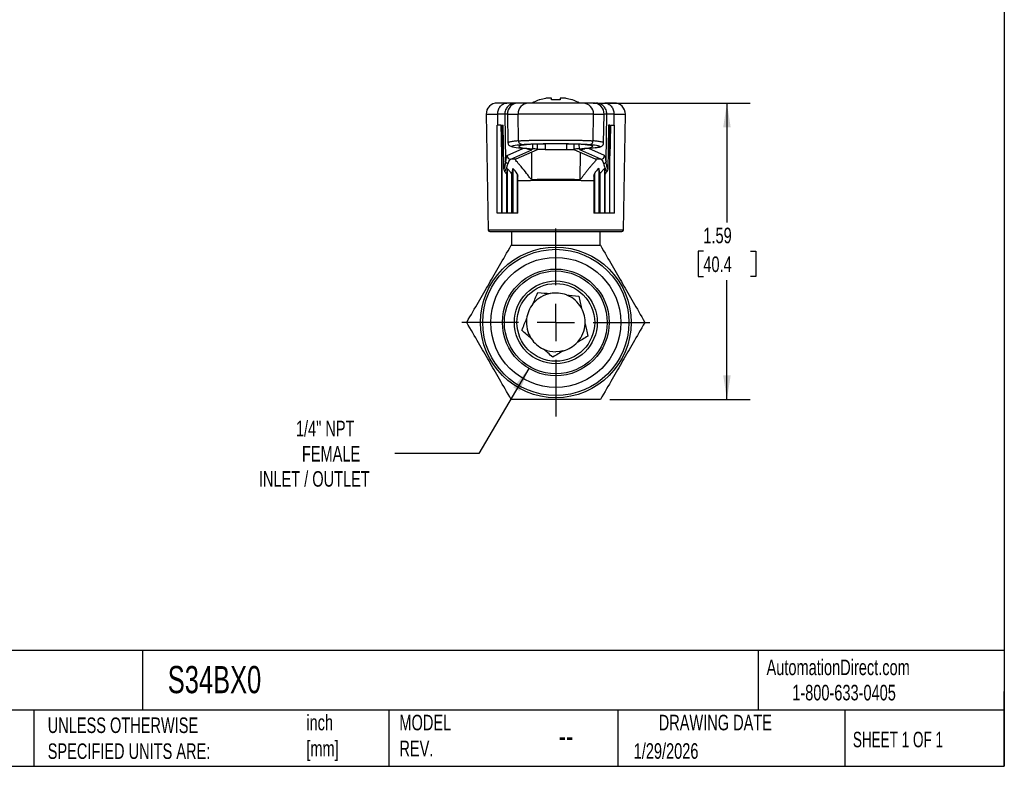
# Model space of a CAD drawing. Header units: inches. Extents: x 0.2 to 10.8, y 0.2 to 8.2.
# Tile 2 of 4: x 5.5 to 10.8, y 0.2 to 4.2. Entities that reach past the tile are written whole.
import ezdxf

# ---------------------------------------------------------------- set-up
doc = ezdxf.new("R2010")
doc.units = ezdxf.units.IN
doc.header["$MEASUREMENT"] = 0
doc.linetypes.add('SLD-Center', pattern=[0.75, 0.6, -0.05, 0.05, -0.05])
doc.linetypes.add('SLD-Solid', pattern=[0])
doc.layers.add('CENTER', color=40, linetype='SLD-Center')
doc.layers.add('DIMENSIONS', color=140, linetype='SLD-Solid', lineweight=25)
doc.layers.add('TEXT', color=140, linetype='SLD-Solid', lineweight=25)
doc.styles.add('SLDTEXTSTYLE0', font='TXT', dxfattribs={"width": 0.7})
doc.styles.add('SLDTEXTSTYLE1', font='TXT', dxfattribs={"width": 0.65})
doc.dimstyles.new('SLDDIMSTYLE0', dxfattribs={"dimtxt": 0.084961, "dimasz": 0.13, "dimexe": 0, "dimexo": 0.0625, "dimgap": 0.02124, "dimtad": 0, "dimtih": 1, "dimtoh": 1, "dimrnd": 1e-09, "dimzin": 12, "dimdsep": 46, "dimtxsty": 'SLDTEXTSTYLE0', "dimsah": 1, "dimcen": 0.09, "dimadec": 0, "dimazin": 3, "dimtfac": 1, "dimtofl": 0, "dimtmove": 0, "dimatfit": 3, "dimfxl": 0, "dimfrac": 2, "dimtolj": 1, "dimtzin": 12, "dimarcsym": 0})
doc.dimstyles.new('SLDDIMSTYLE3', dxfattribs={"dimtxt": 0.084961, "dimasz": 0.13, "dimexe": 0, "dimexo": 0.0625, "dimgap": 0.02124, "dimtad": 0, "dimtih": 1, "dimtoh": 1, "dimrnd": 1e-09, "dimzin": 12, "dimdsep": 46, "dimtxsty": 'SLDTEXTSTYLE0', "dimsah": 1, "dimcen": 0, "dimadec": 0, "dimazin": 3, "dimtfac": 1, "dimtofl": 0, "dimtmove": 0, "dimatfit": 3, "dimfxl": 0, "dimfrac": 2, "dimtolj": 1, "dimtzin": 12, "dimarcsym": 0})

# ---------------------------------------------------------------- blocks, each defined once
blk = doc.blocks.new('_D_4')
at = {"layer": 'DIMENSIONS'}
for p, q in [((8.2023, 2.3818), (7.9348, 1.9264)), ((7.9348, 1.9264), (7.4853, 1.9264))]:
    blk.add_line(p, q, dxfattribs=at)
blk.add_solid([(8.2023, 2.3818), (8.1192, 2.2798), (8.1537, 2.2596)], dxfattribs=at)
at = {"layer": 'DIMENSIONS', "attachment_point": 1, "style": 'SLDTEXTSTYLE0'}
for s, insert, char_height in [('1/4" NPT', (6.9547, 2.1014), 0.08333), ('FEMALE', (6.987, 1.9663), 0.08333), ('INLET / OUTLET', (6.7563, 1.8313), 0.083333)]:
    blk.add_mtext(s, dxfattribs=dict(at, insert=insert, char_height=char_height))
blk = doc.blocks.new('_D_5')
at = {"layer": 'DIMENSIONS'}
for p, q in [((8.5969, 3.8034), (9.3889, 3.8034)), ((9.2639, 3.8034), (9.2639, 3.1632)), ((9.1377, 3.0091), (9.1091, 3.0091)), ((9.1091, 3.0091), (9.1091, 2.8741)), ((9.3901, 3.0091), (9.4187, 3.0091)), ((9.4187, 3.0091), (9.4187, 2.8741)), ((9.1091, 2.8741), (9.1377, 2.8741)), ((9.2639, 2.2149), (9.2639, 2.8551)), ((9.4187, 2.8741), (9.3901, 2.8741)), ((8.6358, 2.2149), (9.3889, 2.2149))]:
    blk.add_line(p, q, dxfattribs=at)
for points in [[(9.2639, 3.8034), (9.2439, 3.6734), (9.2839, 3.6734)], [(9.2639, 2.2149), (9.2839, 2.3449), (9.2439, 2.3449)]]:
    blk.add_solid(points, dxfattribs=at)
at = {"layer": 'DIMENSIONS', "char_height": 0.08333, "attachment_point": 1, "style": 'SLDTEXTSTYLE0'}
for s, insert in [('1.59', (9.1377, 3.1356)), ('40.4', (9.1377, 2.9815))]:
    blk.add_mtext(s, dxfattribs=dict(at, insert=insert))
blk = doc.blocks.new('SW_CENTERMARKSYMBOL_0')
at = {"layer": 'CENTER', "color": 0}
for p, q in [((0, 0.2), (0, 0.5035)), ((0, 0), (0, 0.1)), ((-0.2, 0), (-0.5035, 0)), ((0, 0), (-0.1, 0)), ((0, 0), (0, -0.1)), ((0, 0), (0.1, 0)), ((0.2, 0), (0.5035, 0)), ((0, -0.2), (0, -0.5035))]:
    blk.add_line(p, q, dxfattribs=at)

msp = doc.modelspace()

# ---------------------------------------------------------------- linework, layer by layer
for p, q in [((8.085, 3.8034), (8.0332, 3.8034)), ((8.1327, 3.8034), (8.085, 3.8034)), ((8.1471, 3.8034), (8.1327, 3.8034)), ((8.2, 3.8034), (8.1471, 3.8034)), ((8.4938, 3.8034), (8.2, 3.8034)), ((8.2618, 3.8202), (8.2585, 3.8202)), ((8.3225, 3.8297), (8.3, 3.8297)), ((8.3235, 3.8202), (8.3235, 3.8283)), ((8.3707, 3.8202), (8.3235, 3.8202)), ((8.3707, 3.8283), (8.3707, 3.8202)), ((8.3942, 3.8297), (8.3718, 3.8297)), ((8.4357, 3.8202), (8.4325, 3.8202)), ((8.5469, 3.8034), (8.4938, 3.8034)), ((8.5469, 3.8034), (8.5615, 3.8034)), ((8.5615, 3.8034), (8.6093, 3.8034)), ((8.661, 3.8034), (8.6093, 3.8034)), ((7.9742, 3.7434), (7.985, 3.1222)), ((7.9742, 3.7434), (8.0357, 3.7434)), ((8.0366, 3.6853), (8.0357, 3.7434)), ((8.0739, 3.7434), (8.0782, 3.4917)), ((8.0881, 3.7434), (8.0739, 3.7434)), ((8.0881, 3.7434), (8.0908, 3.5902)), ((8.0881, 3.7434), (8.1446, 3.7434)), ((8.1469, 3.601), (8.1446, 3.7434)), ((8.5492, 3.7434), (8.1446, 3.7434)), ((8.5468, 3.601), (8.5492, 3.7434)), ((8.5492, 3.7434), (8.606, 3.7434)), ((8.6033, 3.5901), (8.606, 3.7434)), ((8.6204, 3.7434), (8.606, 3.7434)), ((8.6161, 3.4917), (8.6204, 3.7434)), ((8.6586, 3.7434), (8.6577, 3.6853)), ((8.6586, 3.7434), (8.7201, 3.7434)), ((8.7093, 3.1222), (8.7201, 3.7434)), ((8.0333, 3.2129), (8.0333, 3.6853)), ((8.0539, 3.6853), (8.0333, 3.6853)), ((8.0577, 3.6853), (8.058, 3.6853)), ((8.058, 3.6853), (8.058, 3.2129)), ((8.058, 3.6853), (8.0642, 3.6853)), ((8.6362, 3.6853), (8.6301, 3.6853)), ((8.6362, 3.2129), (8.6362, 3.6853)), ((8.6366, 3.6853), (8.6362, 3.6853)), ((8.6404, 3.6853), (8.6609, 3.6853)), ((8.6609, 3.2129), (8.6609, 3.6853)), ((8.0857, 3.5218), (8.1708, 3.5599)), ((8.1053, 3.5024), (8.218, 3.5528)), ((8.2473, 3.5532), (8.1337, 3.503)), ((8.2167, 3.5397), (8.2176, 3.3944)), ((8.2217, 3.5825), (8.2214, 3.5586)), ((8.2482, 3.5541), (8.2487, 3.5835)), ((8.2897, 3.5554), (8.2483, 3.5554)), ((8.2897, 3.5843), (8.2897, 3.5554)), ((8.2897, 3.5554), (8.4046, 3.5554)), ((8.4046, 3.5843), (8.4046, 3.5554)), ((8.4046, 3.5554), (8.4443, 3.5554)), ((8.4438, 3.5835), (8.4443, 3.5541)), ((8.5604, 3.503), (8.4453, 3.5532)), ((8.471, 3.5826), (8.4714, 3.5586)), ((8.589, 3.5024), (8.4763, 3.5528)), ((8.4774, 3.5392), (8.4765, 3.3943)), ((8.6086, 3.5218), (8.5239, 3.5596)), ((8.0575, 3.2129), (8.0575, 3.5212)), ((8.5622, 3.5006), (8.5619, 3.4994)), ((8.6368, 3.2129), (8.6368, 3.5212)), ((8.0857, 3.4524), (8.0857, 3.2129)), ((8.116, 3.4535), (8.116, 3.2129)), ((8.5783, 3.4535), (8.5783, 3.2129)), ((8.6086, 3.4524), (8.6086, 3.2129)), ((8.0827, 3.4227), (8.0827, 3.2129)), ((8.1105, 3.4238), (8.1105, 3.2129)), ((8.1407, 3.4248), (8.1407, 3.2129)), ((8.1429, 3.2129), (8.1429, 3.4119)), ((8.5514, 3.4119), (8.5514, 3.2129)), ((8.5536, 3.4248), (8.5536, 3.2129)), ((8.5838, 3.4238), (8.5838, 3.2129)), ((8.6116, 3.2129), (8.6116, 3.4227)), ((8.0575, 3.2129), (8.0333, 3.2129)), ((8.058, 3.2129), (8.0575, 3.2129)), ((8.0827, 3.2129), (8.058, 3.2129)), ((8.0857, 3.2129), (8.0827, 3.2129)), ((8.1105, 3.2129), (8.0857, 3.2129)), ((8.116, 3.2129), (8.1105, 3.2129)), ((8.1407, 3.2129), (8.116, 3.2129)), ((8.1429, 3.2129), (8.1407, 3.2129)), ((8.5536, 3.2129), (8.5514, 3.2129)), ((8.5783, 3.2129), (8.5536, 3.2129)), ((8.5838, 3.2129), (8.5783, 3.2129)), ((8.6086, 3.2129), (8.5838, 3.2129)), ((8.6116, 3.2129), (8.6086, 3.2129)), ((8.6362, 3.2129), (8.6116, 3.2129)), ((8.6368, 3.2129), (8.6362, 3.2129)), ((8.6609, 3.2129), (8.6368, 3.2129)), ((8.7093, 3.1222), (7.985, 3.1222)), ((7.9929, 3.1145), (8.7014, 3.1145)), ((8.1109, 3.0459), (8.1109, 3.1145)), ((8.5833, 3.1145), (8.5833, 3.0459)), ((8.1085, 3.0416), (8.1109, 3.0459)), ((8.5833, 3.0459), (8.5858, 3.0416))]:
    msp.add_line(p, q)
at = {"flags": 128}
for points in [[(8.0575, 3.5212), (8.0555, 3.6131), (8.0539, 3.6853)], [(8.0688, 3.4497), (8.0662, 3.5817), (8.0642, 3.6853)], [(8.6301, 3.6853), (8.6275, 3.5534), (8.6254, 3.4497)], [(8.6404, 3.6853), (8.6383, 3.5934), (8.6368, 3.5212)], [(8.1932, 3.5577), (8.2001, 3.5571), (8.206, 3.5565), (8.2108, 3.5559), (8.2145, 3.5553), (8.217, 3.5547), (8.2185, 3.5541), (8.2188, 3.5535), (8.218, 3.5528)], [(8.3854, 2.4755), (8.3686, 2.4722), (8.3471, 2.4708)]]:
    msp.add_lwpolyline(points, dxfattribs=at)
for radius in [0.4035, 0.3917, 0.3484, 0.2859, 0.2756, 0.2219, 0.2083]:
    msp.add_circle((8.3471, 2.6282), radius)
for centre, radius, start, end in [((8.0332, 3.7444), 0.0591, 90, 181), ((8.1471, 3.7444), 0.0591, 90, 181), ((8.2019, 3.7461), 0.0573, 91.8639, 181.7498), ((8.3471, 3.5618), 0.2731, 108.9246, 117.7873), ((8.3471, 3.5618), 0.2721, 101.6867, 108.2857), ((8.3471, 3.5618), 0.2721, 71.7143, 78.3133), ((8.3471, 3.5618), 0.2731, 62.2127, 71.0754), ((8.4919, 3.7461), 0.0573, 358.2424, 88.1273), ((8.5469, 3.7444), 0.0591, 359, 90), ((8.661, 3.7444), 0.0591, 359, 90), ((8.2985, -6.1095), 9.6139, 90.98203, 91.15123), ((8.3957, -6.1127), 9.6171, 88.84879, 89.01906), ((7.9929, 3.1223), 0.00787, 181, 270), ((8.7014, 3.1223), 0.00787, 270, 359), ((8.3471, 2.6282), 0.1575, 100.9257, 140.0563), ((8.3471, 2.6282), 0.1575, 69.0249, 100.9257), ((8.3471, 2.6282), 0.1575, 29.8969, 68.3278), ((8.3471, 2.6282), 0.1575, 141.0249, 172.9257), ((8.3471, 2.6282), 0.1575, 357.0249, 28.9257), ((8.3471, 2.6282), 0.1575, 173.8104, 212.141), ((8.3471, 2.6282), 0.1575, 318.2627, 357.0249), ((8.3471, 2.6282), 0.1575, 213.0249, 244.9257), ((8.3471, 2.6282), 0.1575, 245.8944, 270), ((8.3471, 2.6282), 0.1575, 285.0249, 316.9257)]:
    msp.add_arc(centre, radius, start, end)
for centre, major_axis, ratio, start_param, end_param in [((8.2, 3.7444), (0, 0.0591), 0.938842, 1.570797, 1.58825), ((8.4938, 3.7444), (0, 0.0591), 0.93856, 4.694936, 4.71239), ((9.0116, 3.5707), (0.8633, 0), 0.034921, 2.786278, 3.55606), ((8.3471, 3.5793), (0.1545, 0), 0.034921, 0.350061, 2.787932), ((7.9307, 3.5541), (0.3175, 0), 0.034921, 6.204459, 6.697653), ((8.7618, 3.5541), (0.3175, 0), 0.034921, 2.725305, 3.221359), ((7.6818, 3.5708), (0.8633, 0), 0.034921, 5.866897, 6.635018)]:
    msp.add_ellipse(centre, major_axis=major_axis, ratio=ratio, start_param=start_param, end_param=end_param)
for points, knots in [([(8.0357, 3.7444), (8.0357, 3.7521), (8.0369, 3.7598), (8.0419, 3.7741), (8.0455, 3.7807), (8.0547, 3.7916), (8.0601, 3.796), (8.0721, 3.8019), (8.0785, 3.8034), (8.085, 3.8034)], [0, 0, 0, 0, 0.25, 0.25, 0.5, 0.5, 0.75, 0.75, 1, 1, 1, 1]), ([(8.1327, 3.8034), (8.125, 3.8034), (8.1172, 3.8019), (8.1028, 3.7958), (8.0962, 3.7913), (8.0853, 3.7802), (8.0809, 3.7735), (8.0752, 3.759), (8.0737, 3.7512), (8.0739, 3.7434)], [0, 0, 0, 0, 0.25, 0.25, 0.5, 0.5, 0.75, 0.75, 1, 1, 1, 1]), ([(8.6204, 3.7434), (8.6205, 3.7512), (8.6191, 3.759), (8.6133, 3.7735), (8.609, 3.7802), (8.598, 3.7913), (8.5915, 3.7958), (8.5771, 3.8019), (8.5693, 3.8034), (8.5615, 3.8034)], [0, 0, 0, 0, 0.25, 0.25, 0.5, 0.5, 0.75, 0.75, 1, 1, 1, 1]), ([(8.6093, 3.8034), (8.6157, 3.8034), (8.6222, 3.8019), (8.6341, 3.796), (8.6396, 3.7916), (8.6487, 3.7807), (8.6524, 3.7741), (8.6573, 3.7598), (8.6586, 3.7521), (8.6586, 3.7444)], [0, 0, 0, 0, 0.25, 0.25, 0.5, 0.5, 0.75, 0.75, 1, 1, 1, 1]), ([(8.0739, 3.7434), (8.0736, 3.7433), (8.073, 3.7433), (8.0716, 3.7433), (8.0698, 3.7433), (8.0675, 3.7433), (8.0649, 3.7433), (8.0619, 3.7433), (8.0585, 3.7433), (8.0547, 3.7433), (8.0505, 3.7433), (8.0459, 3.7433), (8.041, 3.7433), (8.0374, 3.7433), (8.0357, 3.7434)], [0, 0, 0, 0, 0.083334, 0.166668, 0.250002, 0.333335, 0.416668, 0.500001, 0.583334, 0.666667, 0.75, 0.833333, 0.916667, 1, 1, 1, 1]), ([(8.6586, 3.7434), (8.6568, 3.7433), (8.6532, 3.7433), (8.6483, 3.7433), (8.6438, 3.7433), (8.6396, 3.7433), (8.6358, 3.7433), (8.6324, 3.7433), (8.6293, 3.7433), (8.6267, 3.7433), (8.6245, 3.7433), (8.6227, 3.7433), (8.6213, 3.7433), (8.6207, 3.7433), (8.6204, 3.7434)], [0, 0, 0, 0, 0.083333, 0.166667, 0.25, 0.333333, 0.416666, 0.499999, 0.583332, 0.666665, 0.749998, 0.833332, 0.916666, 1, 1, 1, 1]), ([(8.0577, 3.6853), (8.0576, 3.658), (8.0576, 3.6306), (8.0575, 3.576), (8.0575, 3.5486), (8.0575, 3.5212)], [0.0000013, 0.0000013, 0.0000013, 0.0000013, 0.208508, 0.208508, 0.4170503, 0.4170503, 0.4170503, 0.4170503]), ([(8.6368, 3.5212), (8.6367, 3.5485), (8.6367, 3.5759), (8.6366, 3.6306), (8.6366, 3.658), (8.6366, 3.6853)], [0.000001, 0.000001, 0.000001, 0.000001, 0.2086477, 0.2086477, 0.4172587, 0.4172587, 0.4172587, 0.4172587]), ([(8.0908, 3.5902), (8.091, 3.5883), (8.0915, 3.5837), (8.0941, 3.5796), (8.0984, 3.5752), (8.1048, 3.5717), (8.1107, 3.5698), (8.1134, 3.5689)], [0, 0, 0, 0, 0.106104, 0.267657, 0.485256, 0.758896, 1, 1, 1, 1]), ([(8.1469, 3.601), (8.1433, 3.6007), (8.1352, 3.5999), (8.1239, 3.5986), (8.1128, 3.5971), (8.1027, 3.5954), (8.0951, 3.5934), (8.0908, 3.5917), (8.0913, 3.5905), (8.0914, 3.5902)], [0, 0, 0, 0, 0.101955, 0.222932, 0.362926, 0.521936, 0.699956, 0.896984, 1, 1, 1, 1]), ([(8.1469, 3.601), (8.1481, 3.6011), (8.1503, 3.6013), (8.1542, 3.6016), (8.1584, 3.6018), (8.1629, 3.6021), (8.1678, 3.6023), (8.1729, 3.6026), (8.1783, 3.6028), (8.1839, 3.603), (8.1898, 3.6032), (8.196, 3.6034), (8.2023, 3.6036), (8.2088, 3.6038), (8.2155, 3.604), (8.2223, 3.6041), (8.2292, 3.6043), (8.2363, 3.6044), (8.2435, 3.6045), (8.2508, 3.6047), (8.2581, 3.6048), (8.2655, 3.6049), (8.2729, 3.605), (8.2804, 3.6051), (8.2879, 3.6052), (8.2954, 3.6052), (8.3028, 3.6053), (8.3103, 3.6053), (8.3177, 3.6054), (8.3251, 3.6054), (8.3324, 3.6054), (8.3397, 3.6054), (8.3445, 3.6054), (8.3469, 3.6054)], [0, 0, 0, 0, 0.036818, 0.073331, 0.109541, 0.145447, 0.181049, 0.216348, 0.251342, 0.286032, 0.320418, 0.354501, 0.388279, 0.421753, 0.454924, 0.48779, 0.520352, 0.55261, 0.584565, 0.616215, 0.647561, 0.678603, 0.709341, 0.739775, 0.769905, 0.799731, 0.829252, 0.85847, 0.887384, 0.915994, 0.9443, 0.972302, 1, 1, 1, 1]), ([(8.1654, 3.5817), (8.1607, 3.5817), (8.1512, 3.586), (8.1471, 3.596), (8.1469, 3.601)], [0, 0, 0, 0, 0.4999463, 0.9999463, 0.9999463, 0.9999463, 0.9999463]), ([(8.3469, 3.6054), (8.35, 3.6054), (8.3563, 3.6054), (8.3657, 3.6054), (8.3752, 3.6054), (8.3848, 3.6053), (8.3944, 3.6053), (8.4041, 3.6052), (8.4138, 3.6051), (8.4234, 3.605), (8.433, 3.6048), (8.4425, 3.6047), (8.4518, 3.6045), (8.4611, 3.6043), (8.4701, 3.6042), (8.4789, 3.6039), (8.4875, 3.6037), (8.4958, 3.6035), (8.5037, 3.6032), (8.5113, 3.603), (8.5185, 3.6027), (8.5252, 3.6024), (8.5315, 3.6021), (8.5372, 3.6017), (8.5424, 3.6014), (8.5454, 3.6011), (8.5468, 3.601)], [0, 0, 0, 0, 0.0358459, 0.0721979, 0.1090559, 0.1464201, 0.1842904, 0.2226669, 0.2615496, 0.3009385, 0.3408336, 0.3812349, 0.4221425, 0.4635563, 0.5054763, 0.5479025, 0.5908349, 0.6342734, 0.6782181, 0.7226689, 0.7676258, 0.8130887, 0.8590576, 0.9055325, 0.9525133, 1, 1, 1, 1]), ([(8.5284, 3.5817), (8.5331, 3.5818), (8.5426, 3.586), (8.5467, 3.596), (8.5468, 3.601)], [0, 0, 0, 0, 0.4993322, 0.9993322, 0.9993322, 0.9993322, 0.9993322]), ([(8.6026, 3.5901), (8.6028, 3.5905), (8.6032, 3.5916), (8.5989, 3.5934), (8.5912, 3.5954), (8.5811, 3.5971), (8.5699, 3.5986), (8.5586, 3.5999), (8.5505, 3.6007), (8.5469, 3.601)], [0, 0, 0, 0, 0.104534, 0.301168, 0.478851, 0.63758, 0.777349, 0.898157, 1, 1, 1, 1]), ([(8.559, 3.5636), (8.5626, 3.5642), (8.5706, 3.5653), (8.5784, 3.5669), (8.5841, 3.5684), (8.5877, 3.5697), (8.5907, 3.571), (8.5957, 3.574), (8.6014, 3.58), (8.6026, 3.5867), (8.6033, 3.5902)], [0, 0, 0, 0, 0.1733377, 0.3785298, 0.4950353, 0.5952906, 0.6835732, 0.778732, 0.8839707, 1, 1, 1, 1]), ([(8.1932, 3.5577), (8.1686, 3.5595), (8.1492, 3.5615), (8.1217, 3.5655), (8.1136, 3.5675), (8.1088, 3.5716), (8.1122, 3.5737), (8.1304, 3.5778), (8.1452, 3.5798), (8.1654, 3.5817)], [0, 0, 0, 0, 0.25, 0.25, 0.5, 0.5, 0.75, 0.75, 1, 1, 1, 1]), ([(8.1654, 3.5817), (8.1722, 3.5823), (8.1817, 3.5829), (8.2057, 3.584), (8.2201, 3.5845), (8.2523, 3.5853), (8.2701, 3.5856), (8.3076, 3.586), (8.3468, 3.5862), (8.3861, 3.586), (8.4236, 3.5856), (8.4413, 3.5853), (8.4894, 3.5841), (8.5147, 3.583), (8.5283, 3.5817)], [0, 0, 0, 0, 0.125, 0.125, 0.25, 0.25, 0.375, 0.375, 0.5, 0.625, 0.625, 0.75, 0.75, 1, 1, 1, 1]), ([(8.1917, 3.5577), (8.1954, 3.5574), (8.2025, 3.5569), (8.209, 3.556), (8.2099, 3.5559), (8.2103, 3.5558)], [0, 0, 0, 0, 0.355509, 0.696318, 1, 1, 1, 1]), ([(8.218, 3.5528), (8.2154, 3.553), (8.2116, 3.5533), (8.2086, 3.5555), (8.2077, 3.5562)], [0, 0, 0, 0, 0.688825, 1, 1, 1, 1]), ([(8.501, 3.5577), (8.4911, 3.5569), (8.484, 3.5561), (8.4756, 3.5545), (8.4744, 3.5537), (8.4763, 3.5528)], [0, 0, 0, 0, 0.5, 0.5, 1, 1, 1, 1]), ([(8.4868, 3.5563), (8.4858, 3.5556), (8.4827, 3.5533), (8.4789, 3.553), (8.4763, 3.5528)], [0, 0, 0, 0, 0.325859, 1, 1, 1, 1]), ([(8.4829, 3.5555), (8.4833, 3.5556), (8.4841, 3.5558), (8.4908, 3.5568), (8.4985, 3.5574), (8.5025, 3.5577)], [0, 0, 0, 0, 0.25804, 0.611874, 1, 1, 1, 1]), ([(8.5284, 3.5817), (8.5487, 3.5798), (8.5635, 3.5778), (8.5818, 3.5737), (8.5852, 3.5716), (8.5805, 3.5675), (8.5724, 3.5655), (8.545, 3.5615), (8.5256, 3.5595), (8.501, 3.5577)], [0, 0, 0, 0, 0.25, 0.25, 0.5, 0.5, 0.75, 0.75, 1, 1, 1, 1]), ([(8.0782, 3.4917), (8.0778, 3.4881), (8.0772, 3.4843), (8.0753, 3.4739), (8.0737, 3.467), (8.0708, 3.4565), (8.0699, 3.4532), (8.0688, 3.4497)], [0.5822387, 0.5822387, 0.5822387, 0.5822387, 0.7072387, 0.7072387, 0.9072387, 0.9072387, 1, 1, 1, 1]), ([(8.0857, 3.5218), (8.0843, 3.5212), (8.0829, 3.5181), (8.0804, 3.508), (8.0792, 3.5008), (8.0782, 3.4917)], [0, 0, 0, 0, 0.5, 0.5, 1, 1, 1, 1]), ([(8.0857, 3.5218), (8.0858, 3.5167), (8.0879, 3.5117), (8.0952, 3.5045), (8.1002, 3.5025), (8.1053, 3.5024)], [0, 0, 0, 0, 0.5, 0.5, 1, 1, 1, 1]), ([(8.0906, 3.4765), (8.0923, 3.482), (8.094, 3.4868), (8.0973, 3.4941), (8.0989, 3.4968), (8.1015, 3.5001), (8.1024, 3.501), (8.1041, 3.502), (8.1047, 3.5023), (8.1053, 3.5024)], [0, 0, 0, 0, 0.355, 0.355, 0.675, 0.675, 0.875, 0.875, 0.9996536, 0.9996536, 0.9996536, 0.9996536]), ([(8.2176, 3.3945), (8.2167, 3.3945), (8.2159, 3.3949), (8.2145, 3.3959), (8.2138, 3.3965), (8.212, 3.3984), (8.2109, 3.3997), (8.2076, 3.4039), (8.2055, 3.4067), (8.1991, 3.4153), (8.1949, 3.4211), (8.182, 3.438), (8.1733, 3.4488), (8.1602, 3.4641), (8.1559, 3.469), (8.1479, 3.478), (8.1442, 3.4823), (8.1378, 3.4896), (8.1352, 3.4927), (8.132, 3.4976), (8.1313, 3.4994), (8.1319, 3.5006)], [0, 0, 0, 0, 0.015625, 0.015625, 0.03125, 0.03125, 0.0625, 0.0625, 0.125, 0.125, 0.25, 0.25, 0.5, 0.5, 0.625, 0.625, 0.75, 0.75, 0.875, 0.875, 1, 1, 1, 1]), ([(8.5614, 3.4967), (8.5612, 3.4962), (8.5607, 3.4954), (8.5596, 3.4939), (8.5584, 3.4922), (8.5556, 3.4887), (8.55, 3.4823), (8.5409, 3.4721), (8.5307, 3.4605), (8.5204, 3.4482), (8.5098, 3.4349), (8.5029, 3.4259), (8.4994, 3.4212)], [0, 0, 0, 0, 0.0352, 0.070458, 0.105897, 0.141633, 0.279466, 0.425714, 0.563001, 0.712433, 0.850282, 1, 1, 1, 1]), ([(8.589, 3.5024), (8.594, 3.5025), (8.5991, 3.5045), (8.6063, 3.5117), (8.6085, 3.5167), (8.6086, 3.5218)], [0, 0, 0, 0, 0.5, 0.5, 1, 1, 1, 1]), ([(8.589, 3.5024), (8.5896, 3.5023), (8.5902, 3.502), (8.5918, 3.501), (8.5928, 3.5001), (8.5954, 3.4968), (8.597, 3.4941), (8.6003, 3.4868), (8.602, 3.482), (8.6036, 3.4765)], [0.0003464, 0.0003464, 0.0003464, 0.0003464, 0.125, 0.125, 0.325, 0.325, 0.645, 0.645, 1, 1, 1, 1]), ([(8.6161, 3.4917), (8.615, 3.5008), (8.6139, 3.508), (8.6113, 3.5181), (8.61, 3.5212), (8.6086, 3.5218)], [0, 0, 0, 0, 0.5, 0.5, 1, 1, 1, 1]), ([(8.6254, 3.4497), (8.6244, 3.4532), (8.6234, 3.4565), (8.6205, 3.467), (8.6189, 3.4739), (8.617, 3.4843), (8.6165, 3.4881), (8.6161, 3.4917)], [0, 0, 0, 0, 0.0927853, 0.0927853, 0.2927853, 0.2927853, 0.4177853, 0.4177853, 0.4177853, 0.4177853]), ([(8.0734, 3.4357), (8.0757, 3.4403), (8.0778, 3.4447), (8.0827, 3.4552), (8.0852, 3.4611), (8.0886, 3.4701), (8.0897, 3.4734), (8.0906, 3.4765)], [0.5345772, 0.5345772, 0.5345772, 0.5345772, 0.675, 0.675, 0.875, 0.875, 1, 1, 1, 1]), ([(8.1105, 3.4238), (8.1073, 3.429), (8.1037, 3.434), (8.0954, 3.4435), (8.0906, 3.4482), (8.0857, 3.4524)], [0.00002997, 0.00002997, 0.00002997, 0.00002997, 0.04652875, 0.04652875, 0.09662061, 0.09662061, 0.09662061, 0.09662061]), ([(8.116, 3.4535), (8.1149, 3.449), (8.1138, 3.4442), (8.112, 3.4343), (8.1112, 3.4292), (8.1105, 3.4238)], [0.00001105, 0.00001105, 0.00001105, 0.00001105, 0.05093012, 0.05093012, 0.09815091, 0.09815091, 0.09815091, 0.09815091]), ([(8.5838, 3.4238), (8.5831, 3.4292), (8.5823, 3.4343), (8.5804, 3.4442), (8.5794, 3.449), (8.5783, 3.4535)], [0.00003001, 0.00003001, 0.00003001, 0.00003001, 0.04750859, 0.04750859, 0.09870689, 0.09870689, 0.09870689, 0.09870689]), ([(8.6086, 3.4524), (8.6036, 3.4482), (8.5989, 3.4435), (8.5906, 3.434), (8.5869, 3.429), (8.5838, 3.4238)], [0.00003395, 0.00003395, 0.00003395, 0.00003395, 0.0498747, 0.0498747, 0.0961395, 0.0961395, 0.0961395, 0.0961395]), ([(8.6036, 3.4765), (8.6046, 3.4734), (8.6057, 3.4701), (8.609, 3.4611), (8.6115, 3.4552), (8.6164, 3.4447), (8.6186, 3.4403), (8.6209, 3.4357)], [0, 0, 0, 0, 0.125, 0.125, 0.325, 0.325, 0.4654473, 0.4654473, 0.4654473, 0.4654473]), ([(8.3471, 3.3887), (8.335, 3.3887), (8.3106, 3.3887), (8.2741, 3.3884), (8.2377, 3.388), (8.202, 3.3873), (8.17, 3.3866), (8.151, 3.3861), (8.1429, 3.3858)], [0, 0, 0, 0, 0.167288, 0.337376, 0.510264, 0.685954, 0.864449, 1, 1, 1, 1]), ([(8.2176, 3.3944), (8.2214, 3.3944), (8.229, 3.3946), (8.2405, 3.3947), (8.2522, 3.3949), (8.2639, 3.395), (8.2757, 3.3951), (8.2875, 3.3952), (8.2994, 3.3953), (8.3113, 3.3954), (8.3233, 3.3954), (8.3352, 3.3954), (8.3431, 3.3954), (8.3471, 3.3954)], [0, 0, 0, 0, 0.0917914, 0.183406, 0.2748438, 0.3661051, 0.45719, 0.5480985, 0.6388307, 0.7293869, 0.8197671, 0.9099714, 1, 1, 1, 1]), ([(8.3471, 3.3954), (8.3511, 3.3954), (8.359, 3.3954), (8.3709, 3.3954), (8.3829, 3.3953), (8.3948, 3.3953), (8.4066, 3.3952), (8.4185, 3.3951), (8.4302, 3.395), (8.442, 3.3948), (8.4536, 3.3947), (8.4651, 3.3945), (8.4727, 3.3944), (8.4765, 3.3943)], [0, 0, 0, 0, 0.089977, 0.180141, 0.27049, 0.361026, 0.451748, 0.542657, 0.633752, 0.725033, 0.816502, 0.908157, 1, 1, 1, 1]), ([(8.5514, 3.3858), (8.5432, 3.3861), (8.5243, 3.3866), (8.4923, 3.3873), (8.4565, 3.388), (8.4202, 3.3884), (8.3836, 3.3887), (8.3592, 3.3887), (8.3471, 3.3887)], [0, 0, 0, 0, 0.135528, 0.314028, 0.489723, 0.662616, 0.832707, 1, 1, 1, 1]), ([(8.4994, 3.4212), (8.4982, 3.4195), (8.4958, 3.4163), (8.4922, 3.4115), (8.489, 3.4073), (8.4859, 3.4033), (8.4836, 3.4001), (8.4817, 3.3975), (8.4802, 3.3958), (8.4785, 3.3945), (8.4772, 3.3944), (8.4765, 3.3943)], [0, 0, 0, 0, 0.170363, 0.335241, 0.494765, 0.613995, 0.750935, 0.82611, 0.882845, 0.944956, 1, 1, 1, 1]), ([(7.8698, 2.6282), (7.8928, 2.668), (7.9132, 2.7035), (7.9522, 2.771), (7.9707, 2.803), (8.0076, 2.8669), (8.026, 2.8989), (8.065, 2.9664), (8.0855, 3.0018), (8.1085, 3.0416)], [0, 0, 0, 0, 0.25, 0.25, 0.5, 0.5, 0.75, 0.75, 1, 1, 1, 1]), ([(8.1085, 3.0416), (8.1544, 3.0416), (8.1954, 3.0416), (8.2733, 3.0416), (8.3102, 3.0416), (8.384, 3.0416), (8.4209, 3.0416), (8.4989, 3.0416), (8.5399, 3.0416), (8.5858, 3.0416)], [0, 0, 0, 0, 0.25, 0.25, 0.5, 0.5, 0.75, 0.75, 1, 1, 1, 1]), ([(8.5858, 3.0416), (8.6088, 3.0018), (8.6292, 2.9664), (8.6682, 2.8989), (8.6867, 2.8669), (8.7236, 2.803), (8.742, 2.771), (8.781, 2.7035), (8.8015, 2.668), (8.8245, 2.6282)], [0, 0, 0, 0, 0.25, 0.25, 0.5, 0.5, 0.75, 0.75, 1, 1, 1, 1]), ([(8.1085, 2.2149), (8.0855, 2.2546), (8.065, 2.2901), (8.026, 2.3576), (8.0076, 2.3896), (7.9707, 2.4535), (7.9522, 2.4855), (7.9132, 2.553), (7.8928, 2.5885), (7.8698, 2.6282)], [0, 0, 0, 0, 0.25, 0.25, 0.5, 0.5, 0.75, 0.75, 1, 1, 1, 1]), ([(8.8245, 2.6282), (8.8015, 2.5885), (8.781, 2.553), (8.742, 2.4855), (8.7236, 2.4535), (8.6867, 2.3896), (8.6682, 2.3576), (8.6292, 2.2901), (8.6088, 2.2546), (8.5858, 2.2149)], [0, 0, 0, 0, 0.25, 0.25, 0.5, 0.5, 0.75, 0.75, 1, 1, 1, 1]), ([(8.5858, 2.2149), (8.5399, 2.2149), (8.4989, 2.2149), (8.4209, 2.2149), (8.384, 2.2149), (8.3102, 2.2149), (8.2733, 2.2149), (8.1954, 2.2149), (8.1544, 2.2149), (8.1085, 2.2149)], [0, 0, 0, 0, 0.25, 0.25, 0.5, 0.5, 0.75, 0.75, 1, 1, 1, 1])]:
    msp.add_open_spline(points, degree=3, knots=knots)
for points in [[(8.3, 3.8297), (8.2974, 3.8293), (8.2947, 3.8288), (8.292, 3.8283)], [(8.3235, 3.8283), (8.3235, 3.8288), (8.3232, 3.8293), (8.3225, 3.8297)], [(8.3718, 3.8297), (8.3711, 3.8293), (8.3707, 3.8288), (8.3707, 3.8283)], [(8.4022, 3.8283), (8.3995, 3.8288), (8.3969, 3.8293), (8.3942, 3.8297)], [(8.0357, 3.7434), (8.0357, 3.7437), (8.0357, 3.744), (8.0357, 3.7444)], [(8.6586, 3.7444), (8.6586, 3.744), (8.6586, 3.7437), (8.6586, 3.7434)], [(8.0906, 3.4765), (8.0871, 3.4778), (8.081, 3.4821), (8.0784, 3.4885), (8.0782, 3.4917)], [(8.1319, 3.5006), (8.1325, 3.5019), (8.1331, 3.5027), (8.1337, 3.503)], [(8.5604, 3.503), (8.561, 3.5027), (8.5616, 3.5019), (8.5622, 3.5006)], [(8.6161, 3.4917), (8.6159, 3.4885), (8.6133, 3.4821), (8.6071, 3.4778), (8.6036, 3.4765)], [(8.0688, 3.4497), (8.0689, 3.4447), (8.0702, 3.4395), (8.0734, 3.4357)], [(8.0734, 3.4357), (8.0768, 3.4316), (8.0799, 3.4273), (8.0826, 3.4227)], [(8.0857, 3.4524), (8.0845, 3.4438), (8.0835, 3.4338), (8.0827, 3.4227)], [(8.1407, 3.4248), (8.1341, 3.4357), (8.1255, 3.4453), (8.116, 3.4535)], [(8.5783, 3.4535), (8.5687, 3.4453), (8.5601, 3.4357), (8.5535, 3.4248)], [(8.6086, 3.4524), (8.6097, 3.4438), (8.6108, 3.4338), (8.6116, 3.4227)], [(8.6116, 3.4227), (8.6144, 3.4273), (8.6175, 3.4316), (8.6209, 3.4357)], [(8.6254, 3.4497), (8.6253, 3.4447), (8.6241, 3.4396), (8.6209, 3.4357)], [(8.1407, 3.4248), (8.1416, 3.4206), (8.1423, 3.4163), (8.1429, 3.4119)], [(8.5514, 3.4119), (8.552, 3.4163), (8.5527, 3.4206), (8.5536, 3.4248)], [(8.2247, 2.7273), (8.2328, 2.7465), (8.2412, 2.7662), (8.2508, 2.7887)], [(8.2508, 2.7887), (8.2752, 2.7866), (8.2965, 2.7847), (8.3173, 2.7829)], [(8.4035, 2.7753), (8.4243, 2.7735), (8.4456, 2.7716), (8.47, 2.7694)], [(8.47, 2.7694), (8.4755, 2.7456), (8.4803, 2.7247), (8.485, 2.7044)], [(8.1647, 2.5862), (8.1743, 2.6088), (8.1827, 2.6285), (8.1908, 2.6476)], [(8.2151, 2.5424), (8.1994, 2.5561), (8.1832, 2.5701), (8.1647, 2.5862)], [(8.5044, 2.6201), (8.5091, 2.5998), (8.5139, 2.5789), (8.5194, 2.555)], [(8.5194, 2.555), (8.4984, 2.5424), (8.48, 2.5314), (8.4622, 2.5207)], [(8.3307, 2.4418), (8.3123, 2.4579), (8.2961, 2.4719), (8.2804, 2.4856)], [(8.388, 2.4761), (8.3701, 2.4654), (8.3517, 2.4544), (8.3307, 2.4418)]]:
    msp.add_open_spline(points, degree=3)
at = {"layer": 'TEXT'}
for p, q in [((10.75, 8.25), (10.75, 0.25)), ((10.75, 0.8711), (0.25, 0.8711)), ((6.1322, 0.8711), (6.1322, 0.55)), ((9.4321, 0.8711), (9.4321, 0.55)), ((10.75, 0.25), (10.75, 0.65)), ((10.75, 0.55), (0.25, 0.55)), ((5.5511, 0.55), (5.5511, 0.25)), ((7.4528, 0.55), (7.4528, 0.25)), ((8.6797, 0.55), (8.6797, 0.25)), ((9.8956, 0.55), (9.8956, 0.25)), ((0.25, 0.25), (10.75, 0.25))]:
    msp.add_line(p, q, dxfattribs=at)

# ---------------------------------------------------------------- block references
at = {"layer": 'CENTER'}
msp.add_blockref('SW_CENTERMARKSYMBOL_0', (8.3471, 2.6282), dxfattribs=at)

# ---------------------------------------------------------------- texts
at = {"layer": 'TEXT'}
for s, insert, char_height, attachment_point, style in [('AutomationDirect.com', (9.4762, 0.8219), 0.083333, 1, 'SLDTEXTSTYLE0'), ('S34BX0', (6.268, 0.7875), 0.14583, 1, 'SLDTEXTSTYLE0'), ('1-800-633-0405', (9.6138, 0.6865), 0.083333, 1, 'SLDTEXTSTYLE0'), ('inch^J[mm]', (7.0104, 0.5261), 0.08333, 1, 'SLDTEXTSTYLE0'), ('MODEL ^JREV.', (7.5092, 0.5261), 0.083333, 1, 'SLDTEXTSTYLE0'), ('DRAWING DATE', (9.2018, 0.5261), 0.083333, 2, 'SLDTEXTSTYLE0'), ('UNLESS OTHERWISE ^JSPECIFIED UNITS ARE:', (5.6248, 0.5117), 0.083333, 1, 'SLDTEXTSTYLE0'), ('SHEET 1 OF 1', (9.9386, 0.4351), 0.083333, 1, 'SLDTEXTSTYLE1'), ('--', (8.3633, 0.4754), 0.125, 1, 'SLDTEXTSTYLE0'), ('1/29/2026', (8.7643, 0.3737), 0.08333, 1, 'SLDTEXTSTYLE0')]:
    msp.add_mtext(s, dxfattribs=dict(at, insert=insert, char_height=char_height, attachment_point=attachment_point, style=style))

# ---------------------------------------------------------------- dimensions: what is measured, and where the dimension line sits
at = {"layer": 'DIMENSIONS'}
dim = msp.add_linear_dim(base=(9.2639, 3.8034), p1=(8.5858, 2.2149), p2=(8.5469, 3.8034), angle=90, dimstyle='SLDDIMSTYLE0', dxfattribs=at)
dim.commit()
dim.dimension.update_dxf_attribs({"geometry": '_D_5', "text_midpoint": (9.2639, 3.0091), "dimtype": 160})
dim = msp.add_diameter_dim_2p(p1=(8.4919, 2.8747), p2=(8.2023, 2.3818), text='1/4" NPT\\PFEMALE\\PINLET / OUTLET', dimstyle='SLDDIMSTYLE3', override={"dimpost": '<>'}, dxfattribs=at)
dim.commit()
dim.dimension.update_dxf_attribs({"geometry": '_D_4', "text_midpoint": (7.2049, 1.9264), "dimtype": 163})

doc.saveas('drawing.dxf')
